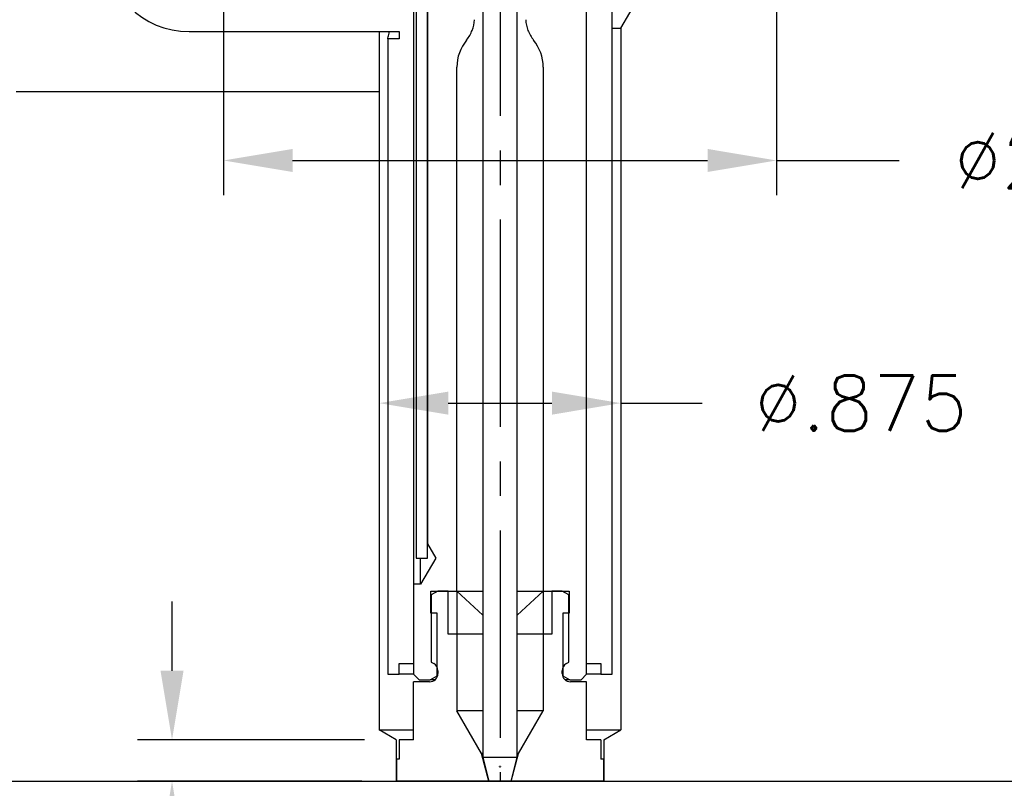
# Model space of a CAD drawing. Extents: x -79 to 56, y -28 to 58.
# Tile 12 of 23: x -59.15 to -55.59, y 41.5 to 44.29. Entities that reach past the tile are written whole.
import ezdxf

# ---------------------------------------------------------------- set-up
doc = ezdxf.new("R2010")
doc.units = 0
doc.header["$MEASUREMENT"] = 0
doc.linetypes.add('CENTER2', pattern=[1.125, 0.75, -0.125, 0.125, -0.125])
doc.layers.get('DEFPOINTS').update_dxf_attribs({"linetype": 'CONTINUOUS'})
for name, color, linetype in [('DIM_OSCO', 4, 'CONTINUOUS'), ('DIMENSIONS', 4, 'CONTINUOUS'), ('DSCV_BORE_CENTER', 22, 'CENTER2'), ('DSCV_BORE_LIGHT', 134, 'CONTINUOUS'), ('MBH_HEATER', 1, 'CONTINUOUS'), ('SCV_200_FBT_SHAPE', 3, 'CONTINUOUS'), ('SCV_200_NBL_SHAPE', 3, 'CONTINUOUS'), ('SCV_200_VP_SOLID', 1, 'CONTINUOUS')]:
    doc.layers.add(name, color=color, linetype=linetype)
doc.layers.add('Visible (ANSI)', color=7, linetype='CONTINUOUS', lineweight=50)
doc.styles.add('ROMANS', font='romans.shx')
doc.dimstyles.new('CATALOG', dxfattribs={"dimscale": 2, "dimtxt": 0.1, "dimasz": 0.125, "dimexe": 0.0625, "dimexo": 0.0625, "dimgap": 0.09, "dimtad": 0, "dimtih": 1, "dimtoh": 1, "dimdec": 3, "dimzin": 4, "dimdsep": 46, "dimtxsty": 'ROMANS', "dimcen": 0, "dimclrd": 256, "dimclre": 256, "dimclrt": 256, "dimadec": 0, "dimazin": 0, "dimtfac": 0.7, "dimtdec": 3, "dimtofl": 0, "dimtmove": 0, "dimatfit": 3, "dimfxl": 1, "dimtolj": 1, "dimtzin": 4, "dimlwd": -1, "dimlwe": -1, "dimarcsym": 0})

# ---------------------------------------------------------------- blocks, each defined once
blk = doc.blocks.new('*D3')
at = {"layer": 'DEFPOINTS', "color": 0}
for p in [(-57.7797, 41.6794), (-58.6014, 41.5299), (-57.7894, 41.5299)]:
    blk.add_point(p, dxfattribs=at)
at = {"layer": 'DIMENSIONS'}
for p, q in [((-58.6014, 41.9294), (-58.6014, 42.1794)), ((-57.9047, 41.6794), (-58.7264, 41.6794)), ((-57.9144, 41.5299), (-58.7264, 41.5299)), ((-58.6014, 41.2799), (-58.6014, 41.0299)), ((-58.6014, 41.0299), (-58.8514, 41.0299))]:
    blk.add_line(p, q, dxfattribs=at)
for points in [[(-58.643, 41.9294), (-58.5597, 41.9294), (-58.6014, 41.6794)], [(-58.643, 41.2799), (-58.5597, 41.2799), (-58.6014, 41.5299)]]:
    blk.add_solid(points, dxfattribs=at)
at = {"layer": 'DIMENSIONS', "insert": (-59.6075, 41.0299), "char_height": 0.2, "attachment_point": 5, "style": 'ROMANS'}
blk.add_mtext('\\A1;"L" DIM.', dxfattribs=at)
blk = doc.blocks.new('*D4')
at = {"layer": 'DEFPOINTS', "color": 0}
for p in [(-57.7894, 41.5299), (-57.0399, 41.5299), (-57.7894, 40.2171)]:
    blk.add_point(p, dxfattribs=at)
at = {"layer": 'DIMENSIONS'}
for p, q in [((-57.7894, 41.4049), (-57.7894, 40.0921)), ((-57.0399, 41.4049), (-57.0399, 40.0921)), ((-58.0394, 40.2171), (-58.2894, 40.2171)), ((-56.7899, 40.2171), (-56.5399, 40.2171))]:
    blk.add_line(p, q, dxfattribs=at)
for points in [[(-58.0394, 40.2588), (-58.0394, 40.1754), (-57.7894, 40.2171)], [(-56.7899, 40.2588), (-56.7899, 40.1754), (-57.0399, 40.2171)]]:
    blk.add_solid(points, dxfattribs=at)
at = {"layer": 'DIMENSIONS', "insert": (-59.0123, 40.2171), "char_height": 0.2, "attachment_point": 5, "style": 'ROMANS'}
blk.add_mtext('\\A1;"T" DIA.', dxfattribs=at)
blk = doc.blocks.new('*D76')
at = {"layer": 'DEFPOINTS', "color": 0}
for p in [(-58.4014, 44.9049), (-62.9997, 41.5299), (-60.7901, 41.5299)]:
    blk.add_point(p, dxfattribs=at)
at = {"layer": 'DIMENSIONS'}
for p, q in [((-58.5264, 44.9049), (-63.1247, 44.9049)), ((-62.9997, 44.6549), (-62.9997, 43.7355)), ((-62.9997, 41.7799), (-62.9997, 42.6993)), ((-60.9151, 41.5299), (-63.1247, 41.5299))]:
    blk.add_line(p, q, dxfattribs=at)
for points in [[(-63.0414, 44.6549), (-62.9581, 44.6549), (-62.9997, 44.9049)], [(-63.0414, 41.7799), (-62.9581, 41.7799), (-62.9997, 41.5299)]]:
    blk.add_solid(points, dxfattribs=at)
at = {"layer": 'DIMENSIONS', "insert": (-62.9997, 43.2174), "char_height": 0.2, "attachment_point": 5, "style": 'ROMANS'}
blk.add_mtext('\\A1;"A" DIM.\\P(1.875 MIN.)', dxfattribs=at)
blk = doc.blocks.new('*D65')
at = {"layer": 'DEFPOINTS', "color": 0}
for p in [(-58.4152, 44.9049), (-56.4142, 44.9049), (-56.4142, 43.7758)]:
    blk.add_point(p, dxfattribs=at)
at = {"layer": 'DIM_OSCO'}
for p, q in [((-58.4152, 44.7799), (-58.4152, 43.6508)), ((-56.4142, 44.7799), (-56.4142, 43.6508)), ((-58.1652, 43.7758), (-56.6642, 43.7758)), ((-56.4142, 43.7758), (-55.9714, 43.7758))]:
    blk.add_line(p, q, dxfattribs=at)
for points in [[(-58.1652, 43.8175), (-58.1652, 43.7341), (-58.4152, 43.7758)], [(-56.6642, 43.8175), (-56.6642, 43.7341), (-56.4142, 43.7758)]]:
    blk.add_solid(points, dxfattribs=at)
at = {"layer": 'DIM_OSCO', "insert": (-55.3009, 43.7758), "char_height": 0.2, "attachment_point": 5, "style": 'ROMANS'}
blk.add_mtext('\\A1;%%c2.000', dxfattribs=at)
blk = doc.blocks.new('*D66')
at = {"layer": 'DEFPOINTS', "color": 0}
for p in [(-57.8522, 43.0409), (-56.9772, 43.0474), (-56.9772, 42.8977)]:
    blk.add_point(p, dxfattribs=at)
at = {"layer": 'DIM_OSCO'}
for p, q in [((-56.9772, 42.9224), (-56.9772, 42.7727)), ((-57.8522, 42.9159), (-57.8522, 42.7727)), ((-57.6022, 42.8977), (-57.2272, 42.8977)), ((-56.9772, 42.8977), (-56.6838, 42.8977))]:
    blk.add_line(p, q, dxfattribs=at)
for points in [[(-57.6022, 42.9394), (-57.6022, 42.856), (-57.8522, 42.8977)], [(-57.2272, 42.9394), (-57.2272, 42.856), (-56.9772, 42.8977)]]:
    blk.add_solid(points, dxfattribs=at)
at = {"layer": 'DIM_OSCO', "insert": (-56.1085, 42.8977), "char_height": 0.2, "attachment_point": 5, "style": 'ROMANS'}
blk.add_mtext('\\A1;%%c.875 ', dxfattribs=at)
blk = doc.blocks.new('*D67')
at = {"layer": 'DEFPOINTS', "color": 0}
for p in [(-57.4547, 41.5299), (-57.3747, 41.5299), (-57.3747, 39.4084)]:
    blk.add_point(p, dxfattribs=at)
at = {"layer": 'DIM_OSCO'}
for p, q in [((-57.4547, 41.4049), (-57.4547, 39.2834)), ((-57.3747, 41.4049), (-57.3747, 39.2834)), ((-57.7047, 39.4084), (-57.9547, 39.4084)), ((-57.1247, 39.4084), (-56.5283, 39.4084))]:
    blk.add_line(p, q, dxfattribs=at)
for points in [[(-57.7047, 39.4501), (-57.7047, 39.3668), (-57.4547, 39.4084)], [(-57.1247, 39.4501), (-57.1247, 39.3668), (-57.3747, 39.4084)]]:
    blk.add_solid(points, dxfattribs=at)
at = {"layer": 'DIM_OSCO', "insert": (-55.2626, 39.4084), "char_height": 0.2, "attachment_point": 5, "style": 'ROMANS'}
blk.add_mtext('\\A1;GATE "O" DIA.\\P(.050 - .080)', dxfattribs=at)

msp = doc.modelspace()

# ---------------------------------------------------------------- linework, layer by layer
at = {"layer": 'DSCV_BORE_CENTER'}
msp.add_line((-57.4147, 48.0619), (-57.4147, 41.5299), dxfattribs=at)
at = {"layer": 'DSCV_BORE_LIGHT'}
for p, q in [((-56.9772, 44.2549), (-56.6019, 44.9049)), ((-57.8522, 44.2419), (-57.8522, 41.7159)), ((-57.0087, 44.2549), (-56.9772, 44.2549)), ((-56.9772, 44.2549), (-56.9772, 41.7159)), ((-59.1647, 44.0249), (-57.8522, 44.0249)), ((-57.8522, 41.7159), (-57.7272, 41.7159)), ((-57.7899, 41.6799), (-57.8522, 41.7159)), ((-57.1022, 41.7159), (-56.9772, 41.7159)), ((-57.0394, 41.6799), (-56.9772, 41.7159)), ((-57.7899, 41.6799), (-57.7899, 41.5299)), ((-57.0394, 41.6799), (-57.0394, 41.5299)), ((-60.7901, 41.5299), (-51.4147, 41.5299))]:
    msp.add_line(p, q, dxfattribs=at)
at = {"layer": 'MBH_HEATER'}
for p, q in [((-57.7177, 44.4959), (-57.7177, 42.3364)), ((-57.6777, 42.3364), (-57.6777, 44.4959)), ((-57.0087, 41.9164), (-57.0087, 44.4159)), ((-58.5397, 44.2419), (-57.7797, 44.2419)), ((-57.7797, 44.2419), (-57.7797, 44.2159)), ((-57.7797, 44.2159), (-57.8207, 44.2159)), ((-57.8207, 44.2159), (-57.8207, 41.9164)), ((-57.7177, 42.3364), (-57.6777, 42.3364)), ((-57.7797, 41.9164), (-57.7797, 41.9554)), ((-57.7797, 41.9554), (-57.7277, 41.9554)), ((-57.1017, 41.9554), (-57.0497, 41.9554)), ((-57.0497, 41.9554), (-57.0497, 41.9164)), ((-57.8207, 41.9164), (-57.7797, 41.9164)), ((-57.7277, 41.9164), (-57.7797, 41.9164)), ((-57.0497, 41.9164), (-57.1017, 41.9164)), ((-57.0497, 41.9164), (-57.0087, 41.9164))]:
    msp.add_line(p, q, dxfattribs=at)
msp.add_arc((-58.5397, 44.5469), 0.305, 180, 270, dxfattribs=at)
msp.add_open_spline([(-57.8207, 44.2159), (-57.8207, 44.2159), (-57.82, 44.2185), (-57.8178, 44.2281), (-57.8164, 44.2345), (-57.815, 44.2419)], degree=3, knots=[-0.3844232, -0.3844232, -0.3844232, -0.3844232, -0.2883237, -0.2883237, -0.2043284, -0.2043284, -0.2043284, -0.2043284], dxfattribs=at)
at = {"layer": 'SCV_200_FBT_SHAPE'}
for p, q in [((-57.6647, 42.1374), (-57.6647, 42.2174)), ((-57.6647, 42.2174), (-57.477, 42.2174)), ((-57.6397, 42.2174), (-57.6637, 42.2036)), ((-57.6022, 42.2174), (-57.6397, 42.2174)), ((-57.6022, 42.0614), (-57.6022, 42.2174)), ((-57.5707, 42.2174), (-57.5706, 42.0614)), ((-57.5707, 42.2174), (-57.477, 42.1307)), ((-57.3524, 42.2174), (-57.1647, 42.2174)), ((-57.2587, 42.2174), (-57.3524, 42.1307)), ((-57.2587, 42.2174), (-57.2587, 42.0614)), ((-57.1897, 42.2174), (-57.2272, 42.2174)), ((-57.2272, 42.2174), (-57.2272, 42.0614)), ((-57.1657, 42.2036), (-57.1897, 42.2174)), ((-57.1647, 42.2174), (-57.1647, 42.1374)), ((-57.6637, 42.2036), (-57.6637, 41.9606)), ((-57.1657, 41.9606), (-57.1657, 42.2036)), ((-57.6422, 42.1374), (-57.6647, 42.1374)), ((-57.6422, 41.9109), (-57.6422, 42.1374)), ((-57.1647, 42.1374), (-57.1872, 42.1374)), ((-57.1872, 42.1374), (-57.1872, 41.9109)), ((-57.477, 42.0614), (-57.6022, 42.0614)), ((-57.5706, 42.0614), (-57.5706, 41.7838)), ((-57.2272, 42.0614), (-57.3524, 42.0614)), ((-57.2587, 42.0614), (-57.2587, 41.7838)), ((-57.6637, 41.9606), (-57.6547, 41.9554)), ((-57.1747, 41.9554), (-57.1657, 41.9606)), ((-57.6397, 41.9294), (-57.6397, 41.9194)), ((-57.1897, 41.9194), (-57.1897, 41.9294)), ((-57.6697, 41.8894), (-57.7272, 41.8894)), ((-57.7272, 41.6794), (-57.7272, 41.8894)), ((-57.7077, 41.8964), (-57.6672, 41.8964)), ((-57.6672, 41.8964), (-57.6422, 41.9109)), ((-57.6504, 41.8964), (-57.6672, 41.8964)), ((-57.6422, 41.9109), (-57.6409, 41.9109)), ((-57.1022, 41.8894), (-57.1597, 41.8894)), ((-57.1022, 41.6794), (-57.1022, 41.8894)), ((-57.4818, 41.6299), (-57.5706, 41.7838)), ((-57.477, 41.7838), (-57.5706, 41.7838)), ((-57.2587, 41.7838), (-57.3524, 41.7838)), ((-57.3475, 41.6299), (-57.2587, 41.7838)), ((-57.7797, 41.6794), (-57.7797, 41.6099)), ((-57.7272, 41.6794), (-57.7797, 41.6794)), ((-57.0497, 41.6794), (-57.1022, 41.6794)), ((-57.0497, 41.6794), (-57.0497, 41.6099)), ((-57.7894, 41.6099), (-57.7894, 41.5299)), ((-57.7797, 41.6099), (-57.7894, 41.6099)), ((-57.455, 41.5299), (-57.4818, 41.6299)), ((-57.477, 41.6299), (-57.4818, 41.6299)), ((-57.3743, 41.5299), (-57.3475, 41.6299)), ((-57.3475, 41.6299), (-57.3524, 41.6299)), ((-57.0399, 41.6099), (-57.0497, 41.6099)), ((-57.0399, 41.6099), (-57.0399, 41.5299)), ((-57.0399, 41.5299), (-57.7894, 41.5299)), ((-57.4547, 41.5299), (-57.3747, 41.5299))]:
    msp.add_line(p, q, dxfattribs=at)
msp.add_circle((-57.4147, 41.5299), 0.0002, dxfattribs=at)
for centre, start, end in [((-57.6697, 41.9294), 0, 60), ((-57.1597, 41.9294), 120, 180), ((-57.6697, 41.9194), 270, 0), ((-57.1597, 41.9194), 180, 270)]:
    msp.add_arc(centre, 0.03, start, end, dxfattribs=at)
at = {"layer": 'SCV_200_NBL_SHAPE'}
for p, q in [((-57.6777, 44.4959), (-57.6777, 42.3883)), ((-57.7277, 44.4717), (-57.7277, 41.9164)), ((-57.1017, 41.9164), (-57.1017, 44.4457)), ((-57.5707, 42.2174), (-57.5707, 44.1131)), ((-57.2587, 44.1131), (-57.2587, 42.2174)), ((-57.6777, 42.3883), (-57.6465, 42.3364)), ((-57.6465, 42.3364), (-57.7027, 42.2429)), ((-57.7027, 42.2429), (-57.7027, 42.3364)), ((-57.7027, 42.2429), (-57.7277, 42.2429)), ((-57.7277, 41.9164), (-57.7077, 41.8964)), ((-57.1872, 41.9109), (-57.1622, 41.8964)), ((-57.1622, 41.8964), (-57.1789, 41.8964)), ((-57.1622, 41.8964), (-57.1217, 41.8964)), ((-57.1217, 41.8964), (-57.1017, 41.9164))]:
    msp.add_line(p, q, dxfattribs=at)
for start, end in [(140.9263, 180), (0, 39.0737)]:
    msp.add_arc((-57.4147, 44.1131), 0.156, start, end, dxfattribs=at)
for points, knots in [([(-57.5358, 44.2115), (-57.5272, 44.222), (-57.5204, 44.2339), (-57.5109, 44.259), (-57.5082, 44.272), (-57.5076, 44.2852)], [-0.2043449, -0.2043449, -0.2043449, -0.2043449, -0.1006691, -0.1006691, 0, 0, 0, 0]), ([(-57.3217, 44.2852), (-57.3211, 44.272), (-57.3184, 44.259), (-57.3089, 44.2339), (-57.3021, 44.222), (-57.2935, 44.2115)], [-0.2043524, -0.2043524, -0.2043524, -0.2043524, -0.1036665, -0.1036665, 0, 0, 0, 0])]:
    msp.add_open_spline(points, degree=3, knots=knots, dxfattribs=at)
at = {"layer": 'SCV_200_VP_SOLID'}
for p, q in [((-57.477, 45.7999), (-57.477, 41.6162)), ((-57.3524, 41.6162), (-57.3524, 45.7999)), ((-57.477, 41.6162), (-57.4547, 41.5299)), ((-57.477, 41.6162), (-57.3524, 41.6162)), ((-57.3747, 41.5299), (-57.3524, 41.6162))]:
    msp.add_line(p, q, dxfattribs=at)
at = {"layer": 'Visible (ANSI)'}
msp.add_line((-57.1884, 41.9109), (-57.1872, 41.9109), dxfattribs=at)
for centre, radius, start, end in [((-57.4147, 41.5823), 0.0002, 179.9737, 0.0263), ((-57.4147, 41.8003), 0.218, 269.9474, 270.0526)]:
    msp.add_arc(centre, radius, start, end, dxfattribs=at)

# ---------------------------------------------------------------- dimensions: what is measured, and where the dimension line sits
at = {"layer": 'DIM_OSCO'}
for base, p1, p2, text, picture, middle in [((-56.4142, 43.7758), (-58.4152, 44.9049), (-56.4142, 44.9049), '%%c2.000', '*D65', (-55.3009, 43.7758)), ((-56.9772, 42.8977), (-57.8522, 43.0409), (-56.9772, 43.0474), '%%c<>', '*D66', (-56.1085, 42.8977)), ((-57.3747, 39.4084), (-57.4547, 41.5299), (-57.3747, 41.5299), 'GATE "O" DIA.\\P(.050 - .080)', '*D67', (-55.2626, 39.4084))]:
    dim = msp.add_linear_dim(base=base, p1=p1, p2=p2, text=text, dimstyle='CATALOG', override={"dimpost": ' '}, dxfattribs=at)
    dim.commit()
    dim.dimension.update_dxf_attribs({"geometry": picture, "text_midpoint": middle, "dimtype": 160})
at = {"layer": 'DIMENSIONS'}
for base, p1, p2, text, picture, middle in [((-62.9997, 41.5299), (-58.4014, 44.9049), (-60.7901, 41.5299), '"A" DIM.\\P(1.875 MIN.)', '*D76', (-62.9997, 43.2174)), ((-58.6014, 41.5299), (-57.7797, 41.6794), (-57.7894, 41.5299), '"L" DIM.', '*D3', (-59.6075, 41.0299))]:
    dim = msp.add_linear_dim(base=base, p1=p1, p2=p2, angle=90, text=text, dimstyle='CATALOG', override={"dimpost": ' '}, dxfattribs=at)
    dim.commit()
    dim.dimension.update_dxf_attribs({"geometry": picture, "text_midpoint": middle, "dimtype": 160})
dim = msp.add_linear_dim(base=(-57.7894, 40.2171), p1=(-57.0399, 41.5299), p2=(-57.7894, 41.5299), text='"T" DIA.', dimstyle='CATALOG', override={"dimpost": ' '}, dxfattribs=at)
dim.commit()
dim.dimension.update_dxf_attribs({"geometry": '*D4', "text_midpoint": (-59.0123, 40.2171), "dimtype": 160})

doc.saveas('drawing.dxf')
